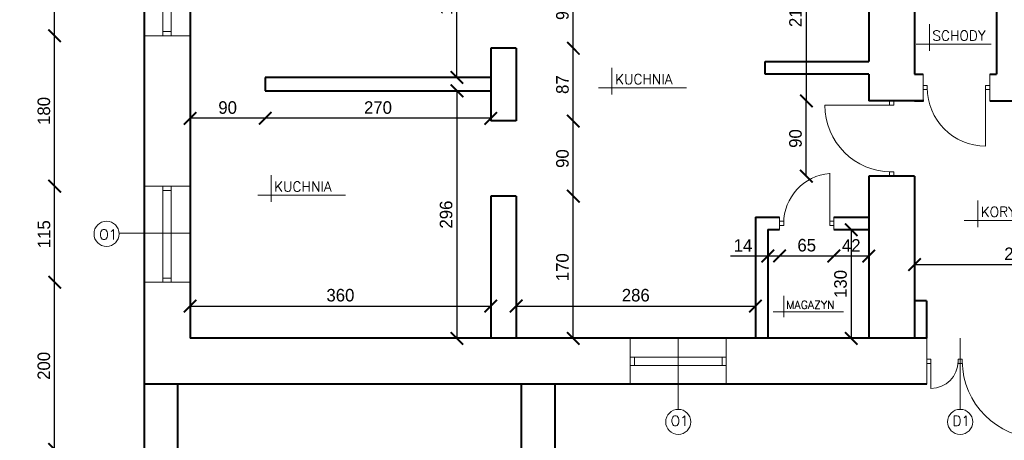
# Model space of a CAD drawing. Header units: millimetres. Extents: x 0 to 54826, y 42154 to 60442.
# Tile 6 of 64: x 27368 to 28546, y 52128 to 52631. Entities that reach past the tile are written whole.
import ezdxf

# ---------------------------------------------------------------- set-up
doc = ezdxf.new("R2010")
doc.units = ezdxf.units.MM
for name, color, linetype, lineweight in [('cienka', 3, 'Continuous', 18), ('gruba', 1, 'Continuous', 40), ('wymiary', 251, 'Continuous', 15)]:
    doc.layers.add(name, color=color, linetype=linetype, lineweight=lineweight)
doc.styles.add('ROMANS1', font='romans.shx', dxfattribs={"height": 15})
doc.styles.get("Standard").update_dxf_attribs({"font": 'GOTHIC.TTF'})
doc.dimstyles.new('secemin', dxfattribs={"dimtxt": 15, "dimasz": 15, "dimexe": 1.25, "dimexo": 0.625, "dimgap": 5, "dimtad": 1, "dimdec": 0, "dimtxsty": 'Standard', "dimblk": 'ARCHTICK', "dimcen": 0, "dimse1": 1, "dimse2": 1, "dimclrd": 256, "dimclrt": 256, "dimadec": 0, "dimazin": 0, "dimtfac": 1, "dimtdec": 0, "dimtmove": 0, "dimatfit": 3, "dimfxl": 1, "dimtfillclr": 250, "dimarcsym": 1})

# ---------------------------------------------------------------- blocks, each defined once
blk = doc.blocks.new('_ArchTick')
at = {"color": 0, "linetype": 'ByBlock', "const_width": 0.15}
blk.add_lwpolyline([(-0.5, -0.5), (0.5, 0.5)], dxfattribs=at)
blk = doc.blocks.new('*D239')
at = {"layer": 'Defpoints', "color": 0, "transparency": 16777216}
for p in [(28439.1, 52347.1), (28687.1, 52347.1), (28687.1, 52338.2)]:
    blk.add_point(p, dxfattribs=at)
at = {"layer": 'wymiary', "lineweight": -2, "transparency": 16777216}
blk.add_line((28439.1, 52338.2), (28687.1, 52338.2), dxfattribs=at)
at = {"layer": 'wymiary', "lineweight": -2, "transparency": 16777216, "xscale": 15, "yscale": 15, "zscale": 15, "rotation": 180}
blk.add_blockref('_ArchTick', (28439.1, 52338.2), dxfattribs=at)
at = {"layer": 'wymiary', "lineweight": -2, "transparency": 16777216, "xscale": 15, "yscale": 15, "zscale": 15}
blk.add_blockref('_ArchTick', (28687.1, 52338.2), dxfattribs=at)
at = {"layer": 'wymiary', "transparency": 16777216, "insert": (28563.1, 52351.1), "char_height": 15, "attachment_point": 5}
blk.add_mtext('248', dxfattribs=at)
blk = doc.blocks.new('*D271')
at = {"layer": 'Defpoints', "color": 0, "transparency": 16777216}
for p in [(27962.1, 52420.1), (28030.4, 52420.1), (27986.7, 52250.1)]:
    blk.add_point(p, dxfattribs=at)
at = {"layer": 'wymiary', "lineweight": -2, "transparency": 16777216}
blk.add_line((28030.4, 52250.1), (28030.4, 52420.1), dxfattribs=at)
at = {"layer": 'wymiary', "lineweight": -2, "transparency": 16777216, "xscale": 15, "yscale": 15, "zscale": 15}
for p, rotation in [((28030.4, 52420.1), 90), ((28030.4, 52250.1), 270)]:
    blk.add_blockref('_ArchTick', p, dxfattribs=dict(at, rotation=rotation))
at = {"layer": 'wymiary', "transparency": 16777216, "insert": (28017.5, 52335.1), "char_height": 15, "attachment_point": 5, "rotation": 90}
blk.add_mtext('170', dxfattribs=at)
blk = doc.blocks.new('*D272')
at = {"layer": 'Defpoints', "color": 0, "transparency": 16777216}
for p in [(27962.1, 52510.1), (28030.4, 52510.1), (27962.1, 52420.1)]:
    blk.add_point(p, dxfattribs=at)
at = {"layer": 'wymiary', "lineweight": -2, "transparency": 16777216}
blk.add_line((28030.4, 52420.1), (28030.4, 52510.1), dxfattribs=at)
at = {"layer": 'wymiary', "lineweight": -2, "transparency": 16777216, "xscale": 15, "yscale": 15, "zscale": 15}
for p, rotation in [((28030.4, 52510.1), 90), ((28030.4, 52420.1), 270)]:
    blk.add_blockref('_ArchTick', p, dxfattribs=dict(at, rotation=rotation))
at = {"layer": 'wymiary', "transparency": 16777216, "insert": (28017.5, 52465.1), "char_height": 15, "attachment_point": 5, "rotation": 90}
blk.add_mtext('90', dxfattribs=at)
blk = doc.blocks.new('*D273')
at = {"layer": 'Defpoints', "color": 0, "transparency": 16777216}
for p in [(27962.1, 52597.1), (28030.4, 52597.1), (27962.1, 52510.1)]:
    blk.add_point(p, dxfattribs=at)
at = {"layer": 'wymiary', "lineweight": -2, "transparency": 16777216}
blk.add_line((28030.4, 52510.1), (28030.4, 52597.1), dxfattribs=at)
at = {"layer": 'wymiary', "lineweight": -2, "transparency": 16777216, "xscale": 15, "yscale": 15, "zscale": 15}
for p, rotation in [((28030.4, 52597.1), 90), ((28030.4, 52510.1), 270)]:
    blk.add_blockref('_ArchTick', p, dxfattribs=dict(at, rotation=rotation))
at = {"layer": 'wymiary', "transparency": 16777216, "insert": (28017.5, 52553.6), "char_height": 15, "attachment_point": 5, "rotation": 90}
blk.add_mtext('87', dxfattribs=at)
blk = doc.blocks.new('*D274')
at = {"layer": 'Defpoints', "color": 0, "transparency": 16777216}
for p in [(27962.1, 52687.1), (28030.4, 52687.1), (27962.1, 52597.1)]:
    blk.add_point(p, dxfattribs=at)
at = {"layer": 'wymiary', "lineweight": -2, "transparency": 16777216}
blk.add_line((28030.4, 52597.1), (28030.4, 52687.1), dxfattribs=at)
at = {"layer": 'wymiary', "lineweight": -2, "transparency": 16777216, "xscale": 15, "yscale": 15, "zscale": 15}
for p, rotation in [((28030.4, 52687.1), 90), ((28030.4, 52597.1), 270)]:
    blk.add_blockref('_ArchTick', p, dxfattribs=dict(at, rotation=rotation))
at = {"layer": 'wymiary', "transparency": 16777216, "insert": (28017.5, 52642.1), "char_height": 15, "attachment_point": 5, "rotation": 90}
blk.add_mtext('90', dxfattribs=at)
blk = doc.blocks.new('*D276')
at = {"layer": 'Defpoints', "color": 0, "transparency": 16777216}
for p in [(27661.6, 52546.1), (27661.6, 52513.3), (27931.6, 52510.1)]:
    blk.add_point(p, dxfattribs=at)
at = {"layer": 'wymiary', "lineweight": -2, "transparency": 16777216}
blk.add_line((27931.6, 52513.3), (27661.6, 52513.3), dxfattribs=at)
at = {"layer": 'wymiary', "lineweight": -2, "transparency": 16777216, "xscale": 15, "yscale": 15, "zscale": 15, "rotation": 180}
blk.add_blockref('_ArchTick', (27661.6, 52513.3), dxfattribs=at)
at = {"layer": 'wymiary', "lineweight": -2, "transparency": 16777216, "xscale": 15, "yscale": 15, "zscale": 15}
blk.add_blockref('_ArchTick', (27931.6, 52513.3), dxfattribs=at)
at = {"layer": 'wymiary', "transparency": 16777216, "insert": (27796.6, 52526.1), "char_height": 15, "attachment_point": 5}
blk.add_mtext('270', dxfattribs=at)
blk = doc.blocks.new('*D277')
at = {"layer": 'Defpoints', "color": 0, "transparency": 16777216}
for p in [(27661.6, 52546.1), (27571.6, 52513.3), (27571.6, 52513.3)]:
    blk.add_point(p, dxfattribs=at)
at = {"layer": 'wymiary', "lineweight": -2, "transparency": 16777216}
blk.add_line((27661.6, 52513.3), (27571.6, 52513.3), dxfattribs=at)
at = {"layer": 'wymiary', "lineweight": -2, "transparency": 16777216, "xscale": 15, "yscale": 15, "zscale": 15, "rotation": 180}
blk.add_blockref('_ArchTick', (27571.6, 52513.3), dxfattribs=at)
at = {"layer": 'wymiary', "lineweight": -2, "transparency": 16777216, "xscale": 15, "yscale": 15, "zscale": 15}
blk.add_blockref('_ArchTick', (27661.6, 52513.3), dxfattribs=at)
at = {"layer": 'wymiary', "transparency": 16777216, "insert": (27616.6, 52526.1), "char_height": 15, "attachment_point": 5}
blk.add_mtext('90', dxfattribs=at)
blk = doc.blocks.new('*D278')
at = {"layer": 'Defpoints', "color": 0, "transparency": 16777216}
for p in [(27571.6, 52288.7), (27931.6, 52288.7), (27931.6, 52288.7)]:
    blk.add_point(p, dxfattribs=at)
at = {"layer": 'wymiary', "lineweight": -2, "transparency": 16777216}
blk.add_line((27571.6, 52288.7), (27931.6, 52288.7), dxfattribs=at)
at = {"layer": 'wymiary', "lineweight": -2, "transparency": 16777216, "xscale": 15, "yscale": 15, "zscale": 15, "rotation": 180}
blk.add_blockref('_ArchTick', (27571.6, 52288.7), dxfattribs=at)
at = {"layer": 'wymiary', "lineweight": -2, "transparency": 16777216, "xscale": 15, "yscale": 15, "zscale": 15}
blk.add_blockref('_ArchTick', (27931.6, 52288.7), dxfattribs=at)
at = {"layer": 'wymiary', "transparency": 16777216, "insert": (27751.6, 52301.6), "char_height": 15, "attachment_point": 5}
blk.add_mtext('360', dxfattribs=at)
blk = doc.blocks.new('*D279')
at = {"layer": 'Defpoints', "color": 0, "transparency": 16777216}
for p in [(27962.1, 52288.7), (28248.4, 52288.7), (28248.4, 52288.7)]:
    blk.add_point(p, dxfattribs=at)
at = {"layer": 'wymiary', "lineweight": -2, "transparency": 16777216}
blk.add_line((27962.1, 52288.7), (28248.4, 52288.7), dxfattribs=at)
at = {"layer": 'wymiary', "lineweight": -2, "transparency": 16777216, "xscale": 15, "yscale": 15, "zscale": 15, "rotation": 180}
blk.add_blockref('_ArchTick', (27962.1, 52288.7), dxfattribs=at)
at = {"layer": 'wymiary', "lineweight": -2, "transparency": 16777216, "xscale": 15, "yscale": 15, "zscale": 15}
blk.add_blockref('_ArchTick', (28248.4, 52288.7), dxfattribs=at)
at = {"layer": 'wymiary', "transparency": 16777216, "insert": (28105.2, 52301.6), "char_height": 15, "attachment_point": 5}
blk.add_mtext('286', dxfattribs=at)
blk = doc.blocks.new('*D280')
at = {"layer": 'Defpoints', "color": 0, "transparency": 16777216}
for p in [(28363.2, 52380.1), (28363.2, 52250.1), (28363.2, 52250.1)]:
    blk.add_point(p, dxfattribs=at)
at = {"layer": 'wymiary', "lineweight": -2, "transparency": 16777216}
blk.add_line((28363.2, 52380.1), (28363.2, 52250.1), dxfattribs=at)
at = {"layer": 'wymiary', "lineweight": -2, "transparency": 16777216, "xscale": 15, "yscale": 15, "zscale": 15}
for p, rotation in [((28363.2, 52380.1), 90), ((28363.2, 52250.1), 270)]:
    blk.add_blockref('_ArchTick', p, dxfattribs=dict(at, rotation=rotation))
at = {"layer": 'wymiary', "transparency": 16777216, "insert": (28350.4, 52315.1), "char_height": 15, "attachment_point": 5, "rotation": 90}
blk.add_mtext('130', dxfattribs=at)
blk = doc.blocks.new('*D281')
at = {"layer": 'Defpoints', "color": 0, "transparency": 16777216}
for p in [(28377.6, 52744.2), (0, 52534.1), (28309.4, 52534.1)]:
    blk.add_point(p, dxfattribs=at)
at = {"layer": 'wymiary', "lineweight": -2, "transparency": 16777216}
blk.add_line((28309.4, 52744.2), (28309.4, 52534.1), dxfattribs=at)
at = {"layer": 'wymiary', "lineweight": -2, "transparency": 16777216, "xscale": 15, "yscale": 15, "zscale": 15}
for p, rotation in [((28309.4, 52744.2), 90), ((28309.4, 52534.1), 270)]:
    blk.add_blockref('_ArchTick', p, dxfattribs=dict(at, rotation=rotation))
at = {"layer": 'wymiary', "transparency": 16777216, "insert": (28296.5, 52639.2), "char_height": 15, "attachment_point": 5, "rotation": 90}
blk.add_mtext('210', dxfattribs=at)
blk = doc.blocks.new('*D285')
at = {"layer": 'Defpoints', "color": 0, "transparency": 16777216}
for p in [(28309.4, 52534.1), (28384.1, 52534.1), (28384.1, 52444.1)]:
    blk.add_point(p, dxfattribs=at)
at = {"layer": 'wymiary', "lineweight": -2, "transparency": 16777216}
blk.add_line((28309.4, 52444.1), (28309.4, 52534.1), dxfattribs=at)
at = {"layer": 'wymiary', "lineweight": -2, "transparency": 16777216, "xscale": 15, "yscale": 15, "zscale": 15}
for p, rotation in [((28309.4, 52534.1), 90), ((28309.4, 52444.1), 270)]:
    blk.add_blockref('_ArchTick', p, dxfattribs=dict(at, rotation=rotation))
at = {"layer": 'wymiary', "transparency": 16777216, "insert": (28296.5, 52489.1), "char_height": 15, "attachment_point": 5, "rotation": 90}
blk.add_mtext('90', dxfattribs=at)
blk = doc.blocks.new('*D286')
at = {"layer": 'Defpoints', "color": 0, "transparency": 16777216}
for p in [(28342.4, 52380.1), (28384.1, 52380.1), (28342.4, 52348.5)]:
    blk.add_point(p, dxfattribs=at)
at = {"layer": 'wymiary', "lineweight": -2, "transparency": 16777216}
blk.add_line((28384.1, 52348.5), (28342.4, 52348.5), dxfattribs=at)
at = {"layer": 'wymiary', "lineweight": -2, "transparency": 16777216, "xscale": 15, "yscale": 15, "zscale": 15, "rotation": 180}
blk.add_blockref('_ArchTick', (28342.4, 52348.5), dxfattribs=at)
at = {"layer": 'wymiary', "lineweight": -2, "transparency": 16777216, "xscale": 15, "yscale": 15, "zscale": 15}
blk.add_blockref('_ArchTick', (28384.1, 52348.5), dxfattribs=at)
at = {"layer": 'wymiary', "transparency": 16777216, "insert": (28363.2, 52361.2), "char_height": 15, "attachment_point": 5}
blk.add_mtext('42', dxfattribs=at)
blk = doc.blocks.new('*D287')
at = {"layer": 'Defpoints', "color": 0, "transparency": 16777216}
for p in [(28277.4, 52380.1), (28342.4, 52380.1), (28277.4, 52348.5)]:
    blk.add_point(p, dxfattribs=at)
at = {"layer": 'wymiary', "lineweight": -2, "transparency": 16777216}
blk.add_line((28342.4, 52348.5), (28277.4, 52348.5), dxfattribs=at)
at = {"layer": 'wymiary', "lineweight": -2, "transparency": 16777216, "xscale": 15, "yscale": 15, "zscale": 15, "rotation": 180}
blk.add_blockref('_ArchTick', (28277.4, 52348.5), dxfattribs=at)
at = {"layer": 'wymiary', "lineweight": -2, "transparency": 16777216, "xscale": 15, "yscale": 15, "zscale": 15}
blk.add_blockref('_ArchTick', (28342.4, 52348.5), dxfattribs=at)
at = {"layer": 'wymiary', "transparency": 16777216, "insert": (28309.9, 52361.4), "char_height": 15, "attachment_point": 5}
blk.add_mtext('65', dxfattribs=at)
blk = doc.blocks.new('*D288')
at = {"layer": 'Defpoints', "color": 0, "transparency": 16777216}
for p in [(28263.4, 52348.5), (28263.4, 52348.5), (28277.4, 52348.5)]:
    blk.add_point(p, dxfattribs=at)
at = {"layer": 'wymiary', "lineweight": -2, "transparency": 16777216}
for p, q in [((28263.4, 52348.5), (28218.8, 52348.5)), ((28277.4, 52348.5), (28263.4, 52348.5))]:
    blk.add_line(p, q, dxfattribs=at)
at = {"layer": 'wymiary', "lineweight": -2, "transparency": 16777216, "xscale": 15, "yscale": 15, "zscale": 15, "rotation": 180}
blk.add_blockref('_ArchTick', (28263.4, 52348.5), dxfattribs=at)
at = {"layer": 'wymiary', "lineweight": -2, "transparency": 16777216, "xscale": 15, "yscale": 15, "zscale": 15}
blk.add_blockref('_ArchTick', (28277.4, 52348.5), dxfattribs=at)
at = {"layer": 'wymiary', "transparency": 16777216, "insert": (28233.6, 52361.2), "char_height": 15, "attachment_point": 5}
blk.add_mtext('14', dxfattribs=at)
blk = doc.blocks.new('*D289')
at = {"layer": 'Defpoints', "color": 0, "transparency": 16777216}
for p in [(27891.1, 52546.1), (27891.1, 52250.1), (27891.1, 52250.1)]:
    blk.add_point(p, dxfattribs=at)
at = {"layer": 'wymiary', "lineweight": -2, "transparency": 16777216}
blk.add_line((27891.1, 52546.1), (27891.1, 52250.1), dxfattribs=at)
at = {"layer": 'wymiary', "lineweight": -2, "transparency": 16777216, "xscale": 15, "yscale": 15, "zscale": 15}
for p, rotation in [((27891.1, 52546.1), 90), ((27891.1, 52250.1), 270)]:
    blk.add_blockref('_ArchTick', p, dxfattribs=dict(at, rotation=rotation))
at = {"layer": 'wymiary', "transparency": 16777216, "insert": (27878.2, 52398.1), "char_height": 15, "attachment_point": 5, "rotation": 90}
blk.add_mtext('296', dxfattribs=at)
blk = doc.blocks.new('*D290')
at = {"layer": 'Defpoints', "color": 0, "transparency": 16777216}
for p in [(27891.1, 52745.1), (27891.1, 52745.1), (27891.1, 52562.1)]:
    blk.add_point(p, dxfattribs=at)
at = {"layer": 'wymiary', "lineweight": -2, "transparency": 16777216}
blk.add_line((27891.1, 52562.1), (27891.1, 52745.1), dxfattribs=at)
at = {"layer": 'wymiary', "lineweight": -2, "transparency": 16777216, "xscale": 15, "yscale": 15, "zscale": 15}
for p, rotation in [((27891.1, 52745.1), 90), ((27891.1, 52562.1), 270)]:
    blk.add_blockref('_ArchTick', p, dxfattribs=dict(at, rotation=rotation))
at = {"layer": 'wymiary', "transparency": 16777216, "insert": (27878.2, 52653.6), "char_height": 15, "attachment_point": 5, "rotation": 90}
blk.add_mtext('183', dxfattribs=at)
blk = doc.blocks.new('*D303')
at = {"layer": 'Defpoints', "color": 0, "transparency": 16777216}
for p in [(28008.6, 52195.1), (29675.8, 52195.1), (28008.6, 51855.1)]:
    blk.add_point(p, dxfattribs=at)
at = {"layer": 'wymiary', "lineweight": -2, "transparency": 16777216}
blk.add_line((29675.8, 51855.1), (29675.8, 52195.1), dxfattribs=at)
at = {"layer": 'wymiary', "lineweight": -2, "transparency": 16777216, "xscale": 15, "yscale": 15, "zscale": 15}
for p, rotation in [((29675.8, 52195.1), 90), ((29675.8, 51855.1), 270)]:
    blk.add_blockref('_ArchTick', p, dxfattribs=dict(at, rotation=rotation))
at = {"layer": 'wymiary', "transparency": 16777216, "insert": (29662.9, 52025.1), "char_height": 15, "attachment_point": 5, "rotation": 90}
blk.add_mtext('340', dxfattribs=at)
blk = doc.blocks.new('*D304')
at = {"layer": 'Defpoints', "color": 0, "transparency": 16777216}
for p in [(29576.6, 52482.1), (29675.8, 52482.1), (28008.6, 52195.1)]:
    blk.add_point(p, dxfattribs=at)
at = {"layer": 'wymiary', "lineweight": -2, "transparency": 16777216}
blk.add_line((29675.8, 52195.1), (29675.8, 52482.1), dxfattribs=at)
at = {"layer": 'wymiary', "lineweight": -2, "transparency": 16777216, "xscale": 15, "yscale": 15, "zscale": 15}
for p, rotation in [((29675.8, 52482.1), 90), ((29675.8, 52195.1), 270)]:
    blk.add_blockref('_ArchTick', p, dxfattribs=dict(at, rotation=rotation))
at = {"layer": 'wymiary', "transparency": 16777216, "insert": (29662.9, 52338.6), "char_height": 15, "attachment_point": 5, "rotation": 90}
blk.add_mtext('287', dxfattribs=at)
blk = doc.blocks.new('*D263')
at = {"layer": 'Defpoints', "color": 0, "transparency": 16777216}
for p in [(27409.5, 52317.1), (27516.6, 52317.1), (27516.6, 52117.1)]:
    blk.add_point(p, dxfattribs=at)
at = {"layer": 'wymiary', "lineweight": -2, "transparency": 16777216}
blk.add_line((27409.5, 52117.1), (27409.5, 52317.1), dxfattribs=at)
at = {"layer": 'wymiary', "lineweight": -2, "transparency": 16777216, "xscale": 15, "yscale": 15, "zscale": 15}
for p, rotation in [((27409.5, 52317.1), 90), ((27409.5, 52117.1), 270)]:
    blk.add_blockref('_ArchTick', p, dxfattribs=dict(at, rotation=rotation))
at = {"layer": 'wymiary', "transparency": 16777216, "insert": (27396.6, 52217.1), "char_height": 15, "attachment_point": 5, "rotation": 90}
blk.add_mtext('200', dxfattribs=at)
blk = doc.blocks.new('*D264')
at = {"layer": 'Defpoints', "color": 0, "transparency": 16777216}
for p in [(27409.5, 52432.1), (27516.6, 52432.1), (27516.6, 52317.1)]:
    blk.add_point(p, dxfattribs=at)
at = {"layer": 'wymiary', "lineweight": -2, "transparency": 16777216}
blk.add_line((27409.5, 52317.1), (27409.5, 52432.1), dxfattribs=at)
at = {"layer": 'wymiary', "lineweight": -2, "transparency": 16777216, "xscale": 15, "yscale": 15, "zscale": 15}
for p, rotation in [((27409.5, 52432.1), 90), ((27409.5, 52317.1), 270)]:
    blk.add_blockref('_ArchTick', p, dxfattribs=dict(at, rotation=rotation))
at = {"layer": 'wymiary', "transparency": 16777216, "insert": (27396.8, 52374.6), "char_height": 15, "attachment_point": 5, "rotation": 90}
blk.add_mtext('115', dxfattribs=at)
blk = doc.blocks.new('*D265')
at = {"layer": 'Defpoints', "color": 0, "transparency": 16777216}
for p in [(27409.5, 52612.1), (27516.6, 52612.1), (27516.6, 52432.1)]:
    blk.add_point(p, dxfattribs=at)
at = {"layer": 'wymiary', "lineweight": -2, "transparency": 16777216}
blk.add_line((27409.5, 52432.1), (27409.5, 52612.1), dxfattribs=at)
at = {"layer": 'wymiary', "lineweight": -2, "transparency": 16777216, "xscale": 15, "yscale": 15, "zscale": 15}
for p, rotation in [((27409.5, 52612.1), 90), ((27409.5, 52432.1), 270)]:
    blk.add_blockref('_ArchTick', p, dxfattribs=dict(at, rotation=rotation))
at = {"layer": 'wymiary', "transparency": 16777216, "insert": (27396.6, 52522.1), "char_height": 15, "attachment_point": 5, "rotation": 90}
blk.add_mtext('180', dxfattribs=at)
blk = doc.blocks.new('*D266')
at = {"layer": 'Defpoints', "color": 0, "transparency": 16777216}
for p in [(27409.5, 52727.1), (27516.6, 52727.1), (27516.6, 52612.1)]:
    blk.add_point(p, dxfattribs=at)
at = {"layer": 'wymiary', "lineweight": -2, "transparency": 16777216}
blk.add_line((27409.5, 52612.1), (27409.5, 52727.1), dxfattribs=at)
at = {"layer": 'wymiary', "lineweight": -2, "transparency": 16777216, "xscale": 15, "yscale": 15, "zscale": 15}
for p, rotation in [((27409.5, 52727.1), 90), ((27409.5, 52612.1), 270)]:
    blk.add_blockref('_ArchTick', p, dxfattribs=dict(at, rotation=rotation))
at = {"layer": 'wymiary', "transparency": 16777216, "insert": (27396.8, 52669.6), "char_height": 15, "attachment_point": 5, "rotation": 90}
blk.add_mtext('115', dxfattribs=at)

msp = doc.modelspace()

# ---------------------------------------------------------------- linework, layer by layer
at = {"layer": 'cienka'}
for p, q in [((27539.091, 52727.099), (27539.091, 52612.099)), ((27549.091, 52727.099), (27549.091, 52612.099)), ((28456.757, 52593.885), (28456.757, 52625.885)), ((27516.591, 52612.099), (27571.591, 52612.099)), ((27539.091, 52617.099), (27549.091, 52617.099)), ((28440.757, 52601.885), (28530.896, 52601.885)), ((28076.733, 52541.771), (28076.733, 52573.771)), ((28449.091, 52566.099), (28449.091, 52534.099)), ((28529.091, 52566.099), (28529.091, 52534.099)), ((28454.091, 52552.599), (28449.091, 52552.599)), ((28454.091, 52547.599), (28454.091, 52552.599)), ((28524.091, 52547.599), (28524.091, 52552.599)), ((28524.091, 52552.599), (28529.091, 52552.599)), ((28060.733, 52549.771), (28165.945, 52549.771)), ((28454.091, 52547.599), (28449.091, 52547.599)), ((28524.091, 52550.099), (28524.091, 52480.099)), ((28524.091, 52547.599), (28529.091, 52547.599)), ((28411.591, 52529.099), (28331.591, 52529.099)), ((28409.091, 52529.099), (28409.091, 52534.099)), ((28409.091, 52529.099), (28414.091, 52529.099)), ((28414.091, 52529.099), (28414.091, 52534.099)), ((27668.554, 52413.204), (27668.554, 52445.204)), ((28337.385, 52387.599), (28337.385, 52447.599)), ((28414.091, 52449.099), (28409.091, 52449.099)), ((28409.091, 52444.099), (28409.091, 52449.099)), ((28414.091, 52444.099), (28414.091, 52449.099)), ((27516.591, 52432.099), (27571.591, 52432.099)), ((27539.091, 52432.099), (27539.091, 52317.099)), ((27539.091, 52427.099), (27549.091, 52427.099)), ((27549.091, 52432.099), (27549.091, 52317.099)), ((27652.554, 52421.204), (27757.766, 52421.204)), ((28514.562, 52383.058), (28514.562, 52415.058)), ((28277.385, 52380.099), (28277.385, 52395.099)), ((28282.385, 52390.099), (28277.385, 52390.099)), ((28282.385, 52385.099), (28282.385, 52390.099)), ((28337.385, 52385.099), (28337.385, 52390.099)), ((28337.385, 52390.099), (28342.385, 52390.099)), ((28342.385, 52380.099), (28342.385, 52395.099)), ((28498.562, 52391.058), (28612.556, 52391.058)), ((27486.591, 52375.781), (27571.591, 52375.781)), ((28282.385, 52385.099), (28277.385, 52385.099)), ((28337.385, 52385.099), (28342.385, 52385.099)), ((27516.591, 52317.099), (27571.591, 52317.099)), ((27539.091, 52322.099), (27549.091, 52322.099)), ((28282.488, 52275.433), (28282.488, 52301.033)), ((28269.688, 52281.833), (28353.858, 52281.833)), ((28098.591, 52250.099), (28098.591, 52195.099)), ((28156.091, 52250.099), (28156.091, 52165.099)), ((28213.591, 52250.099), (28213.591, 52195.099)), ((28453.591, 52195.099), (28453.591, 52250.099)), ((28493.591, 52250.099), (28493.591, 52165.099)), ((28213.591, 52227.599), (28098.591, 52227.599)), ((28103.591, 52227.599), (28103.591, 52217.599)), ((28208.591, 52227.599), (28208.591, 52217.599)), ((28453.591, 52225.099), (28458.591, 52225.099)), ((28458.591, 52220.099), (28458.591, 52225.099)), ((28458.591, 52222.599), (28458.591, 52190.099)), ((28491.091, 52220.099), (28491.091, 52225.099)), ((28491.091, 52225.099), (28496.091, 52225.099)), ((28496.091, 52220.099), (28496.091, 52225.099)), ((28213.591, 52217.599), (28098.591, 52217.599)), ((28453.591, 52220.099), (28458.591, 52220.099)), ((28491.091, 52220.099), (28496.091, 52220.099))]:
    msp.add_line(p, q, dxfattribs=at)
for centre in [(27471.609, 52375.05), (28156.091, 52150.099), (28493.591, 52150.099)]:
    msp.add_circle(centre, 15, dxfattribs=at)
for centre, radius, start, end in [((28524.091, 52550.099), 70, 180, 270), ((28411.591, 52529.099), 80, 180, 270), ((28342.385, 52387.599), 60, 94.780192, 180), ((28458.591, 52222.599), 32.5, 270, 0), ((28588.591, 52223.231), 92.502, 180.391749, 270)]:
    msp.add_arc(centre, radius, start, end, dxfattribs=at)
at = {"layer": 'gruba'}
for p, q in [((27516.591, 53347.099), (27516.591, 52117.099)), ((27571.591, 52745.099), (27571.591, 52250.099)), ((28384.091, 52745.099), (28384.091, 52581.099)), ((28439.091, 52745.099), (28439.091, 52566.099)), ((28537.091, 52745.099), (28537.091, 52566.099)), ((27931.591, 52597.099), (27931.591, 52510.099)), ((27962.091, 52597.099), (27931.591, 52597.099)), ((27962.091, 52597.099), (27962.091, 52510.099)), ((28260.091, 52566.099), (28260.091, 52581.099)), ((28260.091, 52581.099), (28384.091, 52581.099)), ((28384.091, 52566.099), (28260.091, 52566.099)), ((28384.091, 52566.099), (28384.091, 52534.099)), ((28439.091, 52566.099), (28449.091, 52566.099)), ((28529.091, 52566.099), (28537.091, 52566.099)), ((27931.591, 52562.099), (27661.591, 52562.099)), ((27661.591, 52562.099), (27661.591, 52546.099)), ((27661.591, 52546.099), (27931.591, 52546.099)), ((28450.091, 52534.099), (28384.091, 52534.099)), ((28439.091, 52534.099), (28449.091, 52534.099)), ((28529.091, 52534.099), (28579.091, 52534.099)), ((27962.091, 52510.099), (27931.591, 52510.099)), ((28439.091, 52444.099), (28384.091, 52444.099)), ((28384.091, 52444.099), (28384.091, 52250.099)), ((28439.091, 52444.099), (28439.091, 52250.099)), ((27931.591, 52420.099), (27931.591, 52250.099)), ((27962.091, 52420.099), (27931.591, 52420.099)), ((27962.091, 52420.099), (27962.091, 52250.099)), ((28248.385, 52395.099), (28248.385, 52250.099)), ((28248.385, 52395.099), (28277.385, 52395.099)), ((28342.385, 52395.099), (28384.091, 52395.099)), ((28263.385, 52380.099), (28263.385, 52250.099)), ((28263.385, 52380.099), (28277.385, 52380.099)), ((28342.385, 52380.099), (28384.091, 52380.099)), ((28453.091, 52295.099), (28439.091, 52295.099)), ((28453.091, 52295.099), (28453.091, 52250.099)), ((27931.591, 52250.099), (27571.591, 52250.099)), ((27963.591, 52250.099), (27931.591, 52250.099)), ((28009.885, 52250.099), (27963.591, 52250.099)), ((28254.885, 52250.099), (28009.885, 52250.099)), ((28385.591, 52250.099), (28254.885, 52250.099)), ((28453.591, 52250.099), (28385.591, 52250.099)), ((28254.885, 52195.099), (27516.591, 52195.099)), ((27556.591, 52195.099), (27556.591, 52117.099)), ((27968.591, 51895.099), (27968.591, 52195.099)), ((28008.591, 51855.099), (28008.591, 52195.099)), ((28453.591, 52195.099), (28254.885, 52195.099))]:
    msp.add_line(p, q, dxfattribs=at)

# ---------------------------------------------------------------- texts
at = {"layer": 'cienka', "attachment_point": 1, "style": 'ROMANS1'}
for s, insert, char_height, width in [('SCHODY', (28460.31, 52618.254), 12, 362.40331), ('KUCHNIA', (28080.286, 52566.139), 12, 362.40331), ('KUCHNIA', (27672.107, 52437.573), 12, 362.40331), ('KORYTARZ', (28518.115, 52407.426), 12, 362.40331), ('O1', (27462.905, 52380.294), 12, 362.40331), ('MAGAZYN', (28285.331, 52294.928), 9.6, 289.92265), ('O1', (28146.957, 52157.391), 12, 362.40331), ('D1', (28484.457, 52157.391), 12, 362.40331)]:
    msp.add_mtext(s, dxfattribs=dict(at, insert=insert, char_height=char_height, width=width))

# ---------------------------------------------------------------- dimensions: what is measured, and where the dimension line sits
at = {"layer": 'wymiary'}
for base, p1, p2, picture, middle in [((28309.422, 52534.099), (28377.626, 52744.207), (0, 52534.099), '*D281', (28296.545, 52639.153)), ((27891.077, 52745.099), (27891.077, 52562.099), (27891.077, 52745.099), '*D290', (27878.2, 52653.599)), ((27891.077, 52250.099), (27891.077, 52546.099), (27891.077, 52250.099), '*D289', (27878.2, 52398.099)), ((28309.422, 52534.099), (28384.091, 52444.099), (28384.091, 52534.099), '*D285', (28296.545, 52489.099)), ((28030.363, 52420.099), (27986.738, 52250.099), (27962.091, 52420.099), '*D271', (28017.486, 52335.099)), ((28363.238, 52250.099), (28363.238, 52380.099), (28363.238, 52250.099), '*D280', (28350.361, 52315.099)), ((29675.764, 52195.099), (28008.591, 51855.099), (28008.591, 52195.099), '*D303', (29662.886, 52025.099))]:
    dim = msp.add_linear_dim(base=base, p1=p1, p2=p2, angle=90, dimstyle='secemin', dxfattribs=at)
    dim.commit()
    dim.dimension.update_dxf_attribs({"geometry": picture, "text_midpoint": middle})
for base, p1, p2, picture, middle in [((27409.509, 52727.099), (27516.591, 52612.099), (27516.591, 52727.099), '*D266', (27396.82, 52669.599)), ((28030.363, 52687.099), (27962.091, 52597.099), (27962.091, 52687.099), '*D274', (28017.486, 52642.099)), ((27409.509, 52612.099), (27516.591, 52432.099), (27516.591, 52612.099), '*D265', (27396.632, 52522.099)), ((28030.363, 52597.099), (27962.091, 52510.099), (27962.091, 52597.099), '*D273', (28017.486, 52553.599)), ((28030.363, 52510.099), (27962.091, 52420.099), (27962.091, 52510.099), '*D272', (28017.486, 52465.099)), ((29675.764, 52482.099), (28008.591, 52195.099), (29576.591, 52482.099), '*D304', (29662.886, 52338.599)), ((27409.509, 52432.099), (27516.591, 52317.099), (27516.591, 52432.099), '*D264', (27396.82, 52374.599)), ((27409.509, 52317.099), (27516.591, 52117.099), (27516.591, 52317.099), '*D263', (27396.632, 52217.099))]:
    dim = msp.add_linear_dim(base=base, p1=p1, p2=p2, angle=90, dimstyle='secemin', override={"dimtmove": 1}, dxfattribs=at)
    dim.commit()
    dim.dimension.update_dxf_attribs({"geometry": picture, "text_midpoint": middle})
for base, p1, p2, picture, middle in [((27571.591, 52513.257), (27661.591, 52546.099), (27571.591, 52513.257), '*D277', (27616.591, 52526.135)), ((28277.385, 52348.504), (28342.385, 52380.099), (28277.385, 52380.099), '*D287', (28309.885, 52361.382))]:
    dim = msp.add_linear_dim(base=base, p1=p1, p2=p2, dimstyle='secemin', override={"dimtmove": 1}, dxfattribs=at)
    dim.commit()
    dim.dimension.update_dxf_attribs({"geometry": picture, "text_midpoint": middle})
for base, p1, p2, picture, middle in [((27661.591, 52513.257), (27931.591, 52510.099), (27661.591, 52546.099), '*D276', (27796.591, 52526.135)), ((28342.385, 52348.504), (28384.091, 52380.099), (28342.385, 52380.099), '*D286', (28363.238, 52361.193)), ((28263.385, 52348.504), (28277.385, 52348.504), (28263.385, 52348.504), '*D288', (28233.575, 52361.193)), ((28687.091, 52338.187), (28439.091, 52347.099), (28687.091, 52347.099), '*D239', (28563.091, 52351.064)), ((27931.591, 52288.689), (27571.591, 52288.689), (27931.591, 52288.689), '*D278', (27751.591, 52301.567)), ((28248.385, 52288.689), (27962.091, 52288.689), (28248.385, 52288.689), '*D279', (28105.238, 52301.567))]:
    dim = msp.add_linear_dim(base=base, p1=p1, p2=p2, dimstyle='secemin', dxfattribs=at)
    dim.commit()
    dim.dimension.update_dxf_attribs({"geometry": picture, "text_midpoint": middle})

doc.saveas('drawing.dxf')
